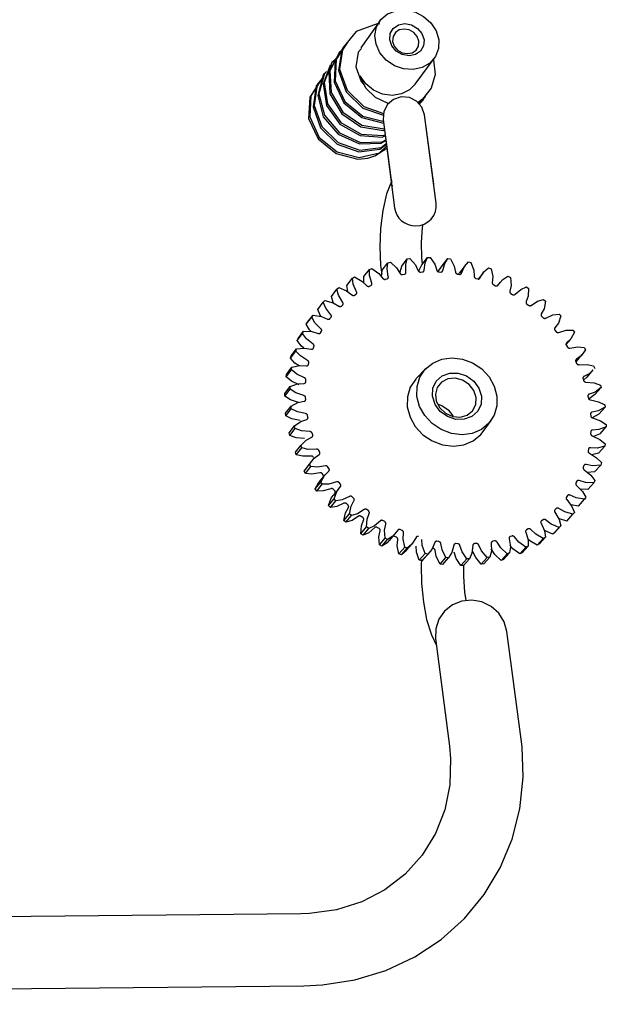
# Model space of a CAD drawing. Extents: x 83 to 273, y 75 to 208.
# Tile 6 of 8: x 245 to 273, y 93 to 141. Entities that reach past the tile are written whole.
import ezdxf

# ---------------------------------------------------------------- set-up
doc = ezdxf.new("R2010")
doc.units = 0
doc.header["$MEASUREMENT"] = 0
doc.layers.get('0').update_dxf_attribs({"linetype": 'CONTINUOUS'})

msp = doc.modelspace()

# ---------------------------------------------------------------- linework, layer by layer
at = {"color": 7, "linetype": 'CONTINUOUS'}
for p, q in [((262.391, 141.179), (261.483, 139.887)), ((264.143, 138.106), (265.059, 139.363)), ((265.041, 133.231), (264.595, 136.622)), ((265.163, 132.302), (264.595, 136.622)), ((262.573, 136.387), (262.972, 133.286)), ((262.573, 136.387), (263.129, 132.071)), ((262.804, 129.382), (262.924, 129.414)), ((263.477, 129.22), (263.753, 129.578)), ((263.753, 129.578), (263.878, 129.594)), ((264.457, 129.294), (264.735, 129.651)), ((264.735, 129.651), (264.863, 129.652)), ((265.453, 129.244), (265.734, 129.601)), ((265.734, 129.601), (265.864, 129.586)), ((266.734, 129.428), (266.862, 129.397)), ((261.632, 128.71), (261.904, 129.066)), ((261.904, 129.066), (262.017, 129.113)), ((262.53, 129.025), (262.804, 129.382)), ((264.397, 128.931), (264.49, 128.937)), ((265.295, 128.94), (265.389, 128.934)), ((266.58, 129.259), (266.297, 128.903)), ((267.717, 129.135), (267.842, 129.088)), ((260.799, 128.281), (261.068, 128.636)), ((261.068, 128.636), (261.172, 128.698)), ((262.685, 128.579), (262.77, 128.608)), ((263.522, 128.81), (263.612, 128.827)), ((266.2, 128.837), (266.294, 128.82)), ((267.097, 128.625), (267.19, 128.596)), ((267.454, 128.899), (267.207, 128.592)), ((268.282, 128.435), (268.143, 128.263)), ((268.667, 128.726), (268.787, 128.665)), ((260.043, 127.744), (260.311, 128.099)), ((260.311, 128.099), (260.404, 128.174)), ((261.898, 128.242), (261.978, 128.282)), ((267.972, 128.305), (268.062, 128.266)), ((269.569, 128.209), (269.681, 128.135)), ((259.645, 127.462), (259.725, 127.55)), ((261.176, 127.805), (261.248, 127.855)), ((268.81, 127.885), (268.895, 127.835)), ((270.406, 127.592), (270.509, 127.506)), ((259.379, 127.109), (259.645, 127.462)), ((260.532, 127.274), (260.595, 127.334)), ((269.597, 127.37), (269.675, 127.311)), ((258.817, 126.386), (259.082, 126.738)), ((258.883, 126.484), (259.148, 126.836)), ((259.082, 126.738), (259.148, 126.836)), ((259.975, 126.659), (260.028, 126.727)), ((270.319, 126.769), (270.39, 126.702)), ((271.166, 126.885), (271.258, 126.788)), ((258.419, 125.694), (258.683, 126.044)), ((258.631, 125.937), (258.683, 126.044)), ((258.817, 126.386), (258.883, 126.484)), ((259.515, 125.969), (259.558, 126.044)), ((270.964, 126.093), (271.027, 126.018)), ((271.835, 126.1), (271.914, 125.994)), ((258.367, 125.587), (258.631, 125.937)), ((258.367, 125.587), (258.419, 125.694)), ((271.506, 125.393), (271.721, 125.644)), ((258.038, 124.725), (258.301, 125.073)), ((258.074, 124.84), (258.337, 125.188)), ((258.301, 125.073), (258.337, 125.188)), ((259.161, 125.216), (259.193, 125.297)), ((271.522, 125.351), (271.575, 125.271)), ((272.401, 125.25), (272.466, 125.136)), ((258.038, 124.725), (258.074, 124.84)), ((272.003, 124.552), (272.303, 124.899)), ((257.835, 123.815), (258.098, 124.161)), ((257.854, 123.935), (258.117, 124.281)), ((258.098, 124.161), (258.117, 124.281)), ((258.919, 124.413), (258.939, 124.499)), ((264.653, 124.217), (264.191, 123.733)), ((271.982, 124.558), (272.024, 124.472)), ((272.539, 123.807), (272.84, 124.152)), ((272.855, 124.348), (272.906, 124.229)), ((257.835, 123.815), (257.854, 123.935)), ((258.793, 123.573), (258.801, 123.662)), ((272.337, 123.725), (272.368, 123.636)), ((272.533, 123.813), (272.365, 123.645)), ((257.762, 122.872), (258.025, 123.216)), ((257.764, 122.995), (258.027, 123.339)), ((258.025, 123.216), (258.027, 123.339)), ((272.921, 122.945), (273.223, 123.288)), ((273.189, 123.411), (273.223, 123.288)), ((257.762, 122.872), (257.764, 122.995)), ((258.787, 122.71), (258.782, 122.8)), ((272.58, 122.867), (272.599, 122.777)), ((272.921, 122.945), (272.643, 122.739)), ((257.806, 122.037), (258.07, 122.379)), ((257.821, 121.912), (258.085, 122.254)), ((258.085, 122.254), (258.07, 122.379)), ((273.111, 121.988), (273.414, 122.329)), ((273.397, 122.454), (273.414, 122.329)), ((257.821, 121.912), (257.806, 122.037)), ((258.899, 121.839), (258.882, 121.93)), ((272.707, 121.999), (272.713, 121.908)), ((273.111, 121.988), (272.786, 121.813)), ((257.979, 121.075), (258.244, 121.415)), ((258.011, 120.952), (258.276, 121.291)), ((258.276, 121.291), (258.244, 121.415)), ((267.457, 121.14), (267.848, 121.683)), ((273.171, 121.03), (273.475, 121.368)), ((273.474, 121.492), (273.475, 121.368)), ((258.011, 120.952), (257.979, 121.075)), ((259.13, 120.975), (259.1, 121.065)), ((272.715, 121.134), (272.709, 121.045)), ((273.171, 121.03), (272.843, 120.908)), ((258.282, 120.128), (258.547, 120.465)), ((258.33, 120.007), (258.596, 120.345)), ((258.596, 120.345), (258.547, 120.465)), ((272.603, 120.289), (272.585, 120.203)), ((273.099, 120.086), (273.403, 120.422)), ((273.42, 120.543), (273.403, 120.422)), ((258.33, 120.007), (258.282, 120.128)), ((259.474, 120.133), (259.433, 120.22)), ((273.099, 120.086), (272.765, 120.012)), ((258.709, 119.21), (258.975, 119.546)), ((258.709, 119.21), (258.857, 119.408)), ((258.772, 119.095), (259.039, 119.43)), ((259.039, 119.43), (258.975, 119.546)), ((259.928, 119.328), (259.875, 119.41)), ((272.374, 119.478), (272.344, 119.396)), ((272.896, 119.172), (273.2, 119.507)), ((273.233, 119.623), (273.2, 119.507)), ((258.772, 119.095), (258.709, 119.21)), ((259.703, 119.007), (259.434, 118.673)), ((259.658, 118.993), (259.606, 119.075)), ((272.896, 119.172), (272.553, 119.143)), ((259.252, 118.34), (259.521, 118.673)), ((259.331, 118.231), (259.252, 118.34)), ((259.331, 118.231), (259.6, 118.565)), ((259.6, 118.565), (259.521, 118.673)), ((260.401, 118.355), (260.13, 118.022)), ((260.482, 118.573), (260.419, 118.649)), ((272.031, 118.714), (271.989, 118.638)), ((272.565, 118.306), (272.868, 118.639)), ((272.918, 118.748), (272.868, 118.639)), ((259.904, 117.53), (260.175, 117.862)), ((260.211, 118.24), (260.149, 118.316)), ((260.267, 117.763), (260.175, 117.862)), ((261.128, 117.883), (261.056, 117.952)), ((271.579, 118.011), (271.526, 117.942)), ((272.565, 118.306), (272.209, 118.32)), ((272.479, 117.932), (272.414, 117.832)), ((259.996, 117.431), (259.904, 117.53)), ((259.996, 117.431), (260.267, 117.763)), ((260.855, 117.551), (260.783, 117.62)), ((271.027, 117.382), (270.963, 117.321)), ((272.112, 117.501), (271.736, 117.563)), ((272.112, 117.501), (272.414, 117.832)), ((260.653, 116.797), (260.926, 117.127)), ((260.756, 116.709), (261.029, 117.039)), ((261.029, 117.039), (260.926, 117.127)), ((261.579, 116.938), (261.5, 116.998)), ((261.854, 117.268), (261.775, 117.328)), ((271.543, 116.772), (271.144, 116.888)), ((271.543, 116.772), (271.844, 117.102)), ((271.924, 117.191), (271.844, 117.102)), ((260.756, 116.709), (260.653, 116.797)), ((261.486, 116.153), (261.761, 116.481)), ((261.599, 116.077), (261.874, 116.405)), ((261.874, 116.405), (261.761, 116.481)), ((262.371, 116.411), (262.285, 116.462)), ((262.648, 116.741), (262.563, 116.791)), ((270.382, 116.837), (270.31, 116.786)), ((270.868, 116.132), (271.168, 116.461)), ((270.961, 116.21), (271.261, 116.538)), ((271.261, 116.538), (271.168, 116.461)), ((261.599, 116.077), (261.486, 116.153)), ((262.389, 115.609), (262.666, 115.936)), ((262.787, 115.874), (262.666, 115.936)), ((262.882, 115.824), (263.161, 116.151)), ((263.217, 115.981), (263.127, 116.021)), ((263.497, 116.309), (263.406, 116.35)), ((268.864, 116.039), (268.777, 116.009)), ((269.657, 116.387), (269.577, 116.346)), ((270.204, 115.656), (270.502, 115.984)), ((270.502, 115.984), (270.397, 115.92)), ((270.961, 116.21), (270.868, 116.132)), ((262.509, 115.546), (262.389, 115.609)), ((262.509, 115.546), (262.787, 115.874)), ((263.345, 115.175), (263.625, 115.501)), ((263.472, 115.127), (263.752, 115.453)), ((263.752, 115.453), (263.625, 115.501)), ((263.72, 115.347), (264.001, 115.674)), ((265.297, 115.765), (265.201, 115.782)), ((266.217, 115.661), (266.121, 115.666)), ((267.128, 115.672), (267.034, 115.666)), ((268.016, 115.799), (267.925, 115.78)), ((269.25, 115.163), (269.546, 115.489)), ((269.364, 115.212), (269.66, 115.538)), ((269.66, 115.538), (269.546, 115.489)), ((270.099, 115.593), (270.397, 115.92)), ((270.204, 115.656), (270.099, 115.593)), ((263.472, 115.127), (263.345, 115.175)), ((264.339, 114.859), (264.622, 115.184)), ((264.469, 114.827), (264.752, 115.152)), ((264.579, 114.945), (264.863, 115.271)), ((264.752, 115.152), (264.622, 115.184)), ((265.352, 114.666), (265.638, 114.991)), ((265.484, 114.65), (265.77, 114.975)), ((265.77, 114.975), (265.638, 114.991)), ((267.368, 114.662), (267.659, 114.987)), ((267.495, 114.679), (267.786, 115.004)), ((267.786, 115.004), (267.659, 114.987)), ((268.334, 114.851), (268.627, 115.176)), ((268.455, 114.884), (268.749, 115.21)), ((268.749, 115.21), (268.627, 115.176)), ((269.364, 115.212), (269.25, 115.163)), ((264.469, 114.827), (264.339, 114.859)), ((264.575, 114.949), (264.469, 114.827)), ((265.484, 114.65), (265.352, 114.666)), ((266.368, 114.6), (266.656, 114.925)), ((266.498, 114.601), (266.368, 114.6)), ((266.498, 114.601), (266.787, 114.926)), ((266.787, 114.926), (266.656, 114.925)), ((267.495, 114.679), (267.368, 114.662)), ((268.455, 114.884), (268.334, 114.851)), ((269.315, 106.118), (268.62, 111.374)), ((265.137, 111.025), (265.809, 105.779)), ((258.547, 97.578), (167.81, 96.734)), ((167.827, 93.162), (258.696, 94.064))]:
    msp.add_line(p, q, dxfattribs=at)
at = {"color": 7, "linetype": 'CONTINUOUS', "flags": 128}
for points in [[(265.285, 140.285), (265.273, 139.855), (265.124, 139.462), (264.851, 139.142), (264.479, 138.923), (264.039, 138.825), (263.572, 138.856), (263.119, 139.015), (262.721, 139.286), (262.413, 139.646), (262.223, 140.062), (262.167, 140.498), (262.25, 140.914), (262.464, 141.273), (262.791, 141.544), (263.2, 141.703), (263.657, 141.736), (264.121, 141.64), (264.55, 141.424), (264.906, 141.106), (265.159, 140.715), (265.285, 140.285)], [(262.408, 141.047), (262.279, 141.061), (261.26, 140.679), (260.603, 139.888), (260.442, 138.852), (260.819, 137.814), (261.634, 137.022), (262.597, 136.681)], [(264.569, 140.284), (264.545, 139.983), (264.397, 139.727), (264.148, 139.556), (263.835, 139.495), (263.506, 139.555), (263.212, 139.725), (262.997, 139.98), (262.894, 140.281), (262.919, 140.583), (263.067, 140.838), (263.316, 141.009), (263.629, 141.069), (263.957, 141.01), (264.251, 140.84), (264.466, 140.585), (264.569, 140.284)], [(264.318, 140.207), (264.239, 140.438), (264.074, 140.633), (263.849, 140.763), (263.598, 140.808), (263.359, 140.762), (263.168, 140.631), (263.055, 140.436), (263.036, 140.205), (263.115, 139.975), (263.279, 139.78), (263.504, 139.649), (263.756, 139.604), (263.995, 139.65), (264.186, 139.781), (264.299, 139.977), (264.318, 140.207)], [(260.857, 140.194), (260.841, 140.186), (260.275, 139.33), (260.223, 138.282), (260.701, 137.271), (261.581, 136.552), (262.549, 136.303)], [(260.779, 140.089), (260.55, 139.813), (260.389, 138.777), (260.767, 137.74), (261.581, 136.948), (262.589, 136.591)], [(260.54, 139.743), (260.442, 139.682), (259.97, 138.766), (260.026, 137.713), (260.598, 136.743), (261.538, 136.103), (262.621, 135.926), (262.631, 135.929)], [(260.534, 139.726), (260.223, 139.255), (260.171, 138.207), (260.648, 137.197), (261.528, 136.479), (262.596, 136.203)], [(261.517, 139.861), (261.359, 139.669), (261.243, 138.956), (261.494, 138.242), (261.618, 138.118)], [(259.99, 139.041), (259.637, 138.126), (259.801, 137.075), (260.457, 136.16), (261.448, 135.602), (262.522, 135.527), (262.674, 135.597)], [(260.231, 139.299), (260.062, 139.166), (259.689, 138.2), (259.852, 137.149), (260.509, 136.233), (261.5, 135.675), (262.575, 135.6), (262.668, 135.642)], [(260.272, 139.378), (259.918, 138.692), (259.974, 137.639), (260.546, 136.67), (261.485, 136.03), (262.568, 135.852), (262.638, 135.876)], [(265.033, 139.325), (265.039, 139.309), (265.107, 138.592), (264.919, 137.922), (264.494, 137.375), (264.28, 137.214)], [(259.754, 138.667), (259.648, 138.564), (259.38, 137.561), (259.648, 136.519), (260.381, 135.667), (261.413, 135.197), (262.472, 135.224), (262.704, 135.362)], [(259.803, 138.739), (259.699, 138.638), (259.431, 137.634), (259.7, 136.592), (260.433, 135.74), (261.466, 135.27), (262.525, 135.296), (262.7, 135.4)], [(259.605, 138.403), (259.596, 138.399), (259.035, 137.551), (258.982, 136.514), (259.453, 135.513), (260.323, 134.802), (261.393, 134.527), (262.399, 134.754), (262.741, 135.08)], [(259.529, 138.295), (259.305, 138.025), (259.145, 137), (259.516, 135.973), (260.32, 135.19), (261.379, 134.815), (262.415, 134.943), (262.728, 135.18)], [(259.579, 138.366), (259.356, 138.099), (259.196, 137.073), (259.568, 136.046), (260.372, 135.262), (261.431, 134.887), (262.468, 135.015), (262.724, 135.209)], [(264.143, 138.106), (263.867, 137.832), (263.472, 137.636), (263.018, 137.567), (262.546, 137.632), (262.1, 137.825), (261.722, 138.129), (261.445, 138.514)], [(262.824, 137.162), (262.201, 137.459), (261.737, 137.9), (261.492, 138.35), (261.445, 138.514)], [(259.293, 137.945), (258.984, 137.478), (258.931, 136.441), (259.402, 135.441), (260.271, 134.731), (261.341, 134.455), (261.822, 134.497)], [(264.28, 137.214), (264.622, 137.497), (264.706, 137.665)], [(264.595, 136.622), (264.469, 136.99), (264.207, 137.284), (263.852, 137.459), (263.455, 137.488), (263.078, 137.368), (262.778, 137.117), (262.601, 136.772), (262.573, 136.387)], [(264.595, 136.622), (264.469, 136.99), (264.207, 137.284), (263.852, 137.459), (263.455, 137.488), (263.078, 137.368), (262.778, 137.117), (262.601, 136.772), (262.573, 136.387)], [(264.303, 137.184), (264.538, 137.362), (264.584, 137.491)], [(264.319, 137.164), (264.483, 137.288), (264.483, 137.288)], [(264.343, 137.131), (264.382, 137.169), (264.413, 137.302)], [(261.822, 134.497), (262.173, 134.609), (262.753, 134.986)], [(263.002, 133.396), (262.998, 133.39), (262.74, 132.748), (262.552, 131.935), (262.448, 131.069), (262.416, 130.174), (262.45, 129.277), (262.503, 128.821)], [(263.045, 133.112), (262.99, 133.215), (262.972, 133.286)], [(264.159, 131.187), (264.373, 131.21), (264.577, 131.276), (264.762, 131.382), (264.92, 131.523), (265.043, 131.694), (265.127, 131.886), (265.168, 132.092), (265.163, 132.302)], [(263.129, 132.071), (263.169, 131.893), (263.241, 131.725), (263.344, 131.572), (263.473, 131.44), (263.624, 131.332), (263.793, 131.252), (263.973, 131.203), (264.159, 131.187)], [(264.492, 129.338), (264.466, 129.629), (264.453, 130.384), (264.498, 131.115), (264.52, 131.259)], [(262.924, 129.414), (263.228, 129.133), (263.404, 128.866)], [(263.68, 128.921), (263.674, 129.299), (263.753, 129.578)], [(263.878, 129.594), (264.146, 129.283), (264.286, 129)], [(264.571, 129.019), (264.617, 129.389), (264.735, 129.651)], [(264.863, 129.652), (265.09, 129.315), (265.192, 129.022)], [(265.482, 129.005), (265.579, 129.359), (265.734, 129.601)], [(265.864, 129.586), (266.046, 129.228), (266.108, 128.93)], [(266.398, 128.877), (266.544, 129.211), (266.734, 129.428)], [(266.862, 129.397), (266.996, 129.025), (267.017, 128.726)], [(262.016, 128.392), (261.906, 128.768), (261.904, 129.066)], [(262.017, 129.113), (262.353, 128.869), (262.561, 128.621)], [(262.497, 128.697), (262.491, 128.734), (262.53, 129.025)], [(262.823, 128.711), (262.765, 129.09), (262.804, 129.382)], [(263.399, 128.873), (263.398, 128.942), (263.477, 129.22)], [(263.612, 128.827), (263.628, 128.832), (263.642, 128.839), (263.655, 128.849), (263.665, 128.861), (263.673, 128.874), (263.678, 128.889), (263.681, 128.905), (263.68, 128.921)], [(264.286, 129), (264.293, 128.985), (264.304, 128.971), (264.316, 128.958), (264.33, 128.948), (264.346, 128.94), (264.363, 128.934), (264.38, 128.931), (264.397, 128.931)], [(264.329, 128.95), (264.339, 129.032), (264.457, 129.294)], [(264.49, 128.937), (264.507, 128.939), (264.522, 128.944), (264.536, 128.952), (264.548, 128.962), (264.558, 128.975), (264.565, 128.988), (264.57, 129.003), (264.571, 129.019)], [(265.192, 129.022), (265.198, 129.006), (265.206, 128.991), (265.217, 128.977), (265.23, 128.965), (265.245, 128.955), (265.261, 128.947), (265.277, 128.942), (265.295, 128.94)], [(265.292, 128.98), (265.298, 129.003), (265.453, 129.244)], [(265.389, 128.934), (265.406, 128.935), (265.422, 128.938), (265.438, 128.944), (265.451, 128.952), (265.463, 128.963), (265.472, 128.975), (265.478, 128.989), (265.482, 129.005)], [(266.108, 128.93), (266.111, 128.914), (266.118, 128.898), (266.127, 128.883), (266.138, 128.87), (266.151, 128.858), (266.166, 128.849), (266.183, 128.842), (266.2, 128.837)], [(267.302, 128.639), (267.496, 128.947), (267.717, 129.135)], [(267.842, 129.088), (267.926, 128.709), (267.906, 128.415)], [(261.27, 127.971), (261.112, 128.336), (261.068, 128.636)], [(261.172, 128.698), (261.534, 128.493), (261.772, 128.269)], [(261.64, 128.393), (261.635, 128.412), (261.632, 128.71)], [(262.561, 128.621), (262.572, 128.608), (262.586, 128.596), (262.601, 128.587), (262.617, 128.58), (262.634, 128.575), (262.652, 128.574), (262.668, 128.575), (262.685, 128.579)], [(262.77, 128.608), (262.785, 128.615), (262.798, 128.624), (262.809, 128.635), (262.817, 128.648), (262.823, 128.663), (262.826, 128.678), (262.826, 128.694), (262.823, 128.711)], [(263.404, 128.866), (263.413, 128.852), (263.425, 128.839), (263.439, 128.828), (263.455, 128.819), (263.471, 128.812), (263.488, 128.809), (263.505, 128.808), (263.522, 128.81)], [(266.243, 128.814), (266.261, 128.855), (266.3, 128.9)], [(266.294, 128.82), (266.311, 128.818), (266.328, 128.819), (266.344, 128.823), (266.359, 128.83), (266.372, 128.839), (266.383, 128.85), (266.392, 128.863), (266.398, 128.877)], [(267.017, 128.726), (267.019, 128.71), (267.023, 128.694), (267.03, 128.679), (267.04, 128.664), (267.051, 128.651), (267.065, 128.64), (267.081, 128.631), (267.097, 128.625)], [(267.19, 128.596), (267.207, 128.592), (267.224, 128.591), (267.241, 128.593), (267.257, 128.597), (267.271, 128.605), (267.284, 128.614), (267.294, 128.626), (267.302, 128.639)], [(268.181, 128.294), (268.418, 128.57), (268.667, 128.726)], [(268.787, 128.665), (268.819, 128.285), (268.758, 128)], [(260.6, 127.453), (260.395, 127.801), (260.311, 128.099)], [(260.404, 128.174), (260.786, 128.012), (261.049, 127.817)], [(260.849, 127.965), (260.842, 127.981), (260.799, 128.281)], [(261.248, 127.855), (261.261, 127.865), (261.27, 127.878), (261.277, 127.892), (261.282, 127.907), (261.283, 127.923), (261.282, 127.939), (261.278, 127.955), (261.27, 127.971)], [(261.772, 128.269), (261.785, 128.257), (261.799, 128.247), (261.816, 128.24), (261.832, 128.235), (261.85, 128.232), (261.867, 128.233), (261.883, 128.236), (261.898, 128.242)], [(261.978, 128.282), (261.991, 128.291), (262.003, 128.302), (262.012, 128.314), (262.018, 128.328), (262.022, 128.344), (262.023, 128.36), (262.021, 128.376), (262.016, 128.392)], [(267.906, 128.415), (267.905, 128.399), (267.907, 128.382), (267.912, 128.366), (267.92, 128.351), (267.93, 128.337), (267.942, 128.324), (267.957, 128.314), (267.972, 128.305)], [(268.062, 128.266), (268.078, 128.26), (268.096, 128.257), (268.113, 128.257), (268.129, 128.259), (268.145, 128.264), (268.159, 128.272), (268.171, 128.282), (268.181, 128.294)], [(268.758, 128), (268.755, 127.984), (268.755, 127.968), (268.758, 127.952), (268.763, 127.936), (268.772, 127.921), (268.782, 127.907), (268.795, 127.895), (268.81, 127.885)], [(269.019, 127.848), (269.296, 128.088), (269.569, 128.209)], [(269.681, 128.135), (269.661, 127.76), (269.56, 127.489)], [(259.725, 127.55), (260.122, 127.435), (260.406, 127.27)], [(260.142, 127.423), (260.127, 127.447), (260.043, 127.744)], [(261.049, 127.817), (261.064, 127.806), (261.079, 127.798), (261.096, 127.792), (261.113, 127.789), (261.13, 127.789), (261.147, 127.792), (261.162, 127.797), (261.176, 127.805)], [(268.895, 127.835), (268.911, 127.828), (268.928, 127.822), (268.945, 127.82), (268.962, 127.82), (268.978, 127.823), (268.994, 127.829), (269.007, 127.837), (269.019, 127.848)], [(269.56, 127.489), (269.555, 127.474), (269.553, 127.458), (269.553, 127.442), (269.557, 127.426), (269.563, 127.41), (269.572, 127.395), (269.583, 127.382), (269.597, 127.37)], [(269.802, 127.308), (270.115, 127.508), (270.406, 127.592)], [(270.509, 127.506), (270.437, 127.142), (270.298, 126.89)], [(259.54, 126.771), (259.502, 126.82), (259.379, 127.109)], [(260.017, 126.848), (259.768, 127.173), (259.645, 127.462)], [(260.406, 127.27), (260.421, 127.261), (260.438, 127.255), (260.455, 127.251), (260.472, 127.251), (260.489, 127.253), (260.505, 127.257), (260.519, 127.265), (260.532, 127.274)], [(260.595, 127.334), (260.605, 127.346), (260.613, 127.359), (260.618, 127.374), (260.621, 127.39), (260.62, 127.406), (260.616, 127.423), (260.61, 127.438), (260.6, 127.453)], [(269.675, 127.311), (269.69, 127.302), (269.707, 127.294), (269.724, 127.29), (269.741, 127.288), (269.758, 127.289), (269.774, 127.293), (269.789, 127.299), (269.802, 127.308)], [(259.531, 126.165), (259.242, 126.461), (259.082, 126.738)], [(259.148, 126.836), (259.552, 126.769), (259.852, 126.639)], [(259.852, 126.639), (259.868, 126.632), (259.885, 126.628), (259.903, 126.626), (259.92, 126.628), (259.936, 126.632), (259.95, 126.638), (259.964, 126.648), (259.975, 126.659)], [(260.028, 126.727), (260.037, 126.74), (260.043, 126.755), (260.046, 126.771), (260.046, 126.787), (260.043, 126.803), (260.037, 126.819), (260.028, 126.834), (260.017, 126.848)], [(270.298, 126.89), (270.291, 126.876), (270.286, 126.861), (270.285, 126.845), (270.286, 126.829), (270.29, 126.813), (270.297, 126.797), (270.307, 126.782), (270.319, 126.769)], [(270.39, 126.702), (270.404, 126.691), (270.419, 126.682), (270.436, 126.675), (270.453, 126.671), (270.47, 126.67), (270.487, 126.672), (270.503, 126.676), (270.517, 126.683)], [(270.517, 126.683), (270.861, 126.839), (271.166, 126.885)], [(271.258, 126.788), (271.135, 126.441), (270.96, 126.213)], [(258.683, 126.044), (259.086, 126.028), (259.398, 125.934)], [(259.057, 126.028), (258.977, 126.111), (258.817, 126.386)], [(259.558, 126.044), (259.565, 126.059), (259.568, 126.074), (259.569, 126.09), (259.567, 126.107), (259.562, 126.123), (259.554, 126.138), (259.543, 126.152), (259.531, 126.165)], [(270.96, 126.213), (270.951, 126.201), (270.944, 126.186), (270.94, 126.171), (270.939, 126.155), (270.941, 126.139), (270.946, 126.122), (270.954, 126.107), (270.964, 126.093)], [(271.152, 125.984), (271.52, 126.093), (271.835, 126.1)], [(258.698, 125.218), (258.562, 125.329), (258.367, 125.587)], [(259.149, 125.415), (258.826, 125.679), (258.631, 125.937)], [(259.398, 125.934), (259.415, 125.929), (259.432, 125.927), (259.449, 125.927), (259.466, 125.931), (259.481, 125.937), (259.494, 125.945), (259.506, 125.956), (259.515, 125.969)], [(271.027, 126.018), (271.039, 126.005), (271.053, 125.995), (271.069, 125.986), (271.086, 125.98), (271.103, 125.977), (271.12, 125.976), (271.137, 125.979), (271.152, 125.984)], [(271.914, 125.994), (271.742, 125.671), (271.534, 125.469)], [(258.88, 124.612), (258.528, 124.837), (258.301, 125.073)], [(258.337, 125.188), (258.734, 125.222), (259.052, 125.166)], [(259.052, 125.166), (259.069, 125.163), (259.086, 125.163), (259.103, 125.166), (259.118, 125.171), (259.132, 125.179), (259.144, 125.19), (259.154, 125.202), (259.161, 125.216)], [(259.193, 125.297), (259.197, 125.313), (259.199, 125.329), (259.197, 125.345), (259.193, 125.361), (259.185, 125.377), (259.176, 125.392), (259.163, 125.404), (259.149, 125.415)], [(271.534, 125.469), (271.523, 125.458), (271.515, 125.445), (271.509, 125.431), (271.505, 125.415), (271.505, 125.399), (271.508, 125.383), (271.513, 125.367), (271.522, 125.351)], [(271.575, 125.271), (271.585, 125.257), (271.598, 125.244), (271.613, 125.234), (271.629, 125.226), (271.646, 125.221), (271.663, 125.218), (271.68, 125.218), (271.697, 125.221)], [(271.697, 125.221), (272.083, 125.282), (272.401, 125.25)], [(272.466, 125.136), (272.249, 124.842), (272.011, 124.671)], [(258.47, 124.358), (258.264, 124.49), (258.038, 124.725)], [(258.939, 124.499), (258.941, 124.515), (258.94, 124.531), (258.937, 124.547), (258.93, 124.563), (258.921, 124.578), (258.909, 124.591), (258.895, 124.603), (258.88, 124.612)], [(268.134, 122.879), (268.132, 122.393), (267.997, 121.939), (267.738, 121.547), (267.373, 121.246), (266.925, 121.055), (266.427, 120.989), (265.911, 121.05), (265.414, 121.236), (264.97, 121.533), (264.608, 121.922), (264.354, 122.374), (264.225, 122.86), (264.229, 123.346), (264.366, 123.799), (264.626, 124.188), (264.992, 124.487), (265.438, 124.676), (265.934, 124.742), (266.448, 124.68), (266.942, 124.496), (267.386, 124.201), (267.747, 123.815), (268.003, 123.364), (268.134, 122.879)], [(272.011, 124.671), (271.998, 124.662), (271.988, 124.65), (271.98, 124.637), (271.974, 124.622), (271.972, 124.606), (271.972, 124.59), (271.976, 124.574), (271.982, 124.558)], [(258.728, 123.769), (258.352, 123.951), (258.098, 124.161)], [(258.117, 124.281), (258.5, 124.365), (258.819, 124.348)], [(258.819, 124.348), (258.836, 124.348), (258.853, 124.35), (258.869, 124.355), (258.883, 124.362), (258.896, 124.372), (258.906, 124.384), (258.914, 124.398), (258.919, 124.413)], [(272.024, 124.472), (272.033, 124.457), (272.044, 124.444), (272.058, 124.432), (272.073, 124.422), (272.089, 124.415), (272.106, 124.41), (272.124, 124.408), (272.141, 124.409)], [(272.141, 124.409), (272.539, 124.42), (272.855, 124.348)], [(272.834, 124.158), (272.645, 123.969), (272.382, 123.832)], [(258.463, 123.424), (258.088, 123.606), (257.835, 123.815)], [(258.801, 123.662), (258.801, 123.678), (258.798, 123.694), (258.792, 123.711), (258.783, 123.726), (258.772, 123.739), (258.759, 123.751), (258.744, 123.761), (258.728, 123.769)], [(264.191, 123.733), (264.163, 123.703), (263.897, 123.305), (263.756, 122.841), (263.752, 122.344), (263.884, 121.847), (264.143, 121.384), (264.513, 120.986), (264.968, 120.682), (265.476, 120.492), (266.003, 120.429), (266.513, 120.497), (266.971, 120.692), (267.345, 121.001), (267.457, 121.14)], [(267.374, 122.875), (267.354, 122.483), (267.192, 122.136), (266.908, 121.878), (266.536, 121.74), (266.121, 121.738), (265.712, 121.872), (265.361, 122.127), (265.108, 122.472), (264.985, 122.864), (265.007, 123.256), (265.169, 123.602), (265.453, 123.859), (265.825, 123.996), (266.239, 123.998), (266.646, 123.864), (266.997, 123.61), (267.25, 123.267), (267.374, 122.875)], [(267.116, 122.805), (267.003, 123.149), (266.772, 123.446), (266.453, 123.655), (266.09, 123.749), (265.731, 123.715), (265.425, 123.558), (265.213, 123.298), (265.124, 122.971), (265.169, 122.621), (265.344, 122.294), (265.623, 122.036), (265.971, 121.881), (266.339, 121.85), (266.678, 121.948), (266.941, 122.161), (267.094, 122.46), (267.116, 122.805)], [(272.382, 123.832), (272.368, 123.825), (272.355, 123.815), (272.345, 123.803), (272.338, 123.789), (272.333, 123.774), (272.331, 123.758), (272.333, 123.741), (272.337, 123.725)], [(272.368, 123.636), (272.374, 123.62), (272.384, 123.606), (272.396, 123.592), (272.41, 123.581), (272.425, 123.572), (272.442, 123.565), (272.459, 123.561), (272.476, 123.56)], [(258.695, 122.899), (258.303, 123.036), (258.025, 123.216)], [(258.027, 123.339), (258.391, 123.472), (258.704, 123.495)], [(258.704, 123.495), (258.721, 123.496), (258.738, 123.501), (258.752, 123.508), (258.765, 123.517), (258.776, 123.528), (258.785, 123.542), (258.791, 123.557), (258.793, 123.573)], [(272.476, 123.56), (272.88, 123.521), (273.189, 123.411)], [(273.223, 123.288), (272.925, 123.067), (272.64, 122.966)], [(258.43, 122.556), (258.039, 122.693), (257.762, 122.872)], [(258.782, 122.8), (258.779, 122.817), (258.774, 122.833), (258.766, 122.849), (258.756, 122.863), (258.743, 122.875), (258.728, 122.886), (258.712, 122.894), (258.695, 122.899)], [(258.71, 122.62), (258.727, 122.624), (258.742, 122.63), (258.756, 122.639), (258.767, 122.65), (258.776, 122.663), (258.783, 122.678), (258.786, 122.693), (258.787, 122.71)], [(272.64, 122.966), (272.625, 122.961), (272.611, 122.952), (272.599, 122.942), (272.59, 122.929), (272.583, 122.915), (272.579, 122.9), (272.578, 122.883), (272.58, 122.867)], [(272.599, 122.777), (272.603, 122.76), (272.611, 122.745), (272.621, 122.73), (272.634, 122.717), (272.648, 122.706), (272.664, 122.698), (272.68, 122.692), (272.698, 122.688)], [(272.698, 122.688), (273.1, 122.599), (273.397, 122.454)], [(258.07, 122.379), (258.407, 122.558), (258.71, 122.62)], [(258.784, 122.018), (258.381, 122.107), (258.085, 122.254)], [(265.254, 122.481), (265.431, 122.419), (265.746, 122.211), (265.975, 121.917), (265.99, 121.887)], [(273.414, 122.329), (273.082, 122.151), (272.781, 122.088)], [(258.518, 121.677), (258.117, 121.766), (257.821, 121.912)], [(258.244, 121.415), (258.549, 121.638), (258.837, 121.739)], [(258.882, 121.93), (258.877, 121.946), (258.87, 121.962), (258.86, 121.976), (258.848, 121.989), (258.834, 122), (258.818, 122.009), (258.801, 122.015), (258.784, 122.018)], [(258.837, 121.739), (258.853, 121.745), (258.867, 121.753), (258.879, 121.764), (258.888, 121.776), (258.895, 121.791), (258.9, 121.806), (258.901, 121.822), (258.899, 121.839)], [(272.781, 122.088), (272.765, 122.084), (272.75, 122.078), (272.736, 122.069), (272.725, 122.058), (272.716, 122.045), (272.71, 122.031), (272.707, 122.015), (272.707, 121.999)], [(272.713, 121.908), (272.716, 121.891), (272.721, 121.875), (272.729, 121.86), (272.74, 121.846), (272.753, 121.833), (272.768, 121.823), (272.784, 121.815), (272.801, 121.809)], [(272.801, 121.809), (273.194, 121.672), (273.474, 121.492)], [(258.992, 121.142), (258.586, 121.181), (258.276, 121.291)], [(273.475, 121.368), (273.115, 121.236), (272.802, 121.212)], [(258.726, 120.802), (258.321, 120.841), (258.011, 120.952)], [(258.547, 120.465), (258.815, 120.728), (259.083, 120.867)], [(259.1, 121.065), (259.094, 121.08), (259.084, 121.095), (259.072, 121.109), (259.059, 121.12), (259.043, 121.129), (259.027, 121.136), (259.009, 121.14), (258.992, 121.142)], [(259.083, 120.867), (259.097, 120.874), (259.11, 120.884), (259.12, 120.897), (259.128, 120.911), (259.133, 120.926), (259.135, 120.942), (259.134, 120.959), (259.13, 120.975)], [(272.709, 121.045), (272.709, 121.029), (272.712, 121.012), (272.719, 120.996), (272.727, 120.981), (272.739, 120.967), (272.752, 120.955), (272.767, 120.945), (272.784, 120.937)], [(272.802, 121.212), (272.785, 121.211), (272.769, 121.207), (272.755, 121.2), (272.742, 121.19), (272.731, 121.179), (272.723, 121.165), (272.717, 121.15), (272.715, 121.134)], [(272.784, 120.937), (273.162, 120.754), (273.42, 120.543)], [(259.317, 120.284), (258.914, 120.272), (258.596, 120.345)], [(259.433, 120.22), (259.424, 120.235), (259.413, 120.249), (259.4, 120.261), (259.385, 120.271), (259.368, 120.278), (259.351, 120.283), (259.334, 120.285), (259.317, 120.284)], [(272.702, 120.354), (272.685, 120.355), (272.668, 120.353), (272.653, 120.348), (272.638, 120.34), (272.626, 120.33), (272.616, 120.318), (272.608, 120.304), (272.603, 120.289)], [(273.403, 120.422), (273.021, 120.338), (272.702, 120.354)], [(259.049, 119.947), (258.648, 119.935), (258.33, 120.007)], [(258.975, 119.546), (259.201, 119.845), (259.443, 120.018)], [(259.165, 119.883), (259.157, 119.898), (259.145, 119.911), (259.132, 119.923), (259.117, 119.933), (259.101, 119.941), (259.084, 119.945), (259.066, 119.947), (259.049, 119.947)], [(259.443, 120.018), (259.456, 120.028), (259.467, 120.039), (259.476, 120.053), (259.481, 120.068), (259.484, 120.084), (259.484, 120.101), (259.481, 120.117), (259.474, 120.133)], [(272.585, 120.203), (272.583, 120.187), (272.584, 120.17), (272.588, 120.154), (272.595, 120.138), (272.605, 120.123), (272.616, 120.109), (272.63, 120.098), (272.646, 120.088)], [(272.646, 120.088), (273.002, 119.862), (273.233, 119.623)], [(259.753, 119.46), (259.361, 119.398), (259.039, 119.43)], [(259.875, 119.41), (259.865, 119.424), (259.852, 119.437), (259.837, 119.447), (259.821, 119.455), (259.804, 119.461), (259.787, 119.463), (259.769, 119.463), (259.753, 119.46)], [(259.913, 119.208), (259.925, 119.219), (259.934, 119.232), (259.94, 119.247), (259.943, 119.263), (259.944, 119.28), (259.941, 119.296), (259.936, 119.313), (259.928, 119.328)], [(272.344, 119.396), (272.34, 119.38), (272.338, 119.364), (272.34, 119.347), (272.345, 119.331), (272.353, 119.315), (272.363, 119.3), (272.375, 119.287), (272.389, 119.276)], [(272.483, 119.529), (272.466, 119.532), (272.449, 119.532), (272.432, 119.529), (272.417, 119.523), (272.403, 119.515), (272.391, 119.505), (272.381, 119.492), (272.374, 119.478)], [(273.2, 119.507), (272.803, 119.473), (272.483, 119.529)], [(259.484, 119.125), (259.093, 119.062), (258.772, 119.095)], [(259.606, 119.075), (259.595, 119.089), (259.583, 119.101), (259.568, 119.112), (259.552, 119.12), (259.535, 119.125), (259.518, 119.128), (259.5, 119.128), (259.484, 119.125)], [(259.521, 118.673), (259.7, 119.003), (259.913, 119.208)], [(272.389, 119.276), (272.718, 119.01), (272.918, 118.748)], [(259.252, 118.34), (259.431, 118.668), (259.435, 118.672)], [(260.022, 118.351), (259.649, 118.239), (259.331, 118.231)], [(260.293, 118.684), (259.918, 118.572), (259.6, 118.565)], [(260.149, 118.316), (260.136, 118.329), (260.122, 118.34), (260.106, 118.348), (260.089, 118.354), (260.072, 118.358), (260.055, 118.358), (260.038, 118.356), (260.022, 118.351)], [(260.175, 117.862), (260.304, 118.217), (260.484, 118.451)], [(260.419, 118.649), (260.407, 118.662), (260.393, 118.673), (260.377, 118.682), (260.36, 118.688), (260.343, 118.691), (260.325, 118.692), (260.308, 118.69), (260.293, 118.684)], [(260.484, 118.451), (260.494, 118.463), (260.501, 118.478), (260.505, 118.494), (260.506, 118.51), (260.504, 118.527), (260.5, 118.543), (260.492, 118.559), (260.482, 118.573)], [(271.989, 118.638), (271.983, 118.623), (271.979, 118.607), (271.979, 118.591), (271.981, 118.574), (271.987, 118.558), (271.995, 118.542), (272.006, 118.528), (272.019, 118.515)], [(272.019, 118.515), (272.313, 118.214), (272.479, 117.932)], [(272.148, 118.75), (272.131, 118.755), (272.114, 118.757), (272.097, 118.757), (272.08, 118.753), (272.065, 118.747), (272.052, 118.738), (272.04, 118.727), (272.031, 118.714)], [(272.868, 118.639), (272.463, 118.655), (272.148, 118.75)], [(259.904, 117.53), (260.033, 117.884), (260.136, 118.018)], [(260.229, 118.144), (260.234, 118.16), (260.235, 118.177), (260.233, 118.193), (260.228, 118.21), (260.221, 118.226), (260.211, 118.24)], [(260.927, 117.971), (260.577, 117.81), (260.267, 117.763)], [(261.056, 117.952), (261.042, 117.963), (261.027, 117.972), (261.01, 117.979), (260.993, 117.983), (260.975, 117.984), (260.958, 117.982), (260.942, 117.978), (260.927, 117.971)], [(261.147, 117.759), (261.155, 117.773), (261.159, 117.789), (261.161, 117.805), (261.16, 117.822), (261.156, 117.838), (261.149, 117.854), (261.14, 117.869), (261.128, 117.883)], [(271.526, 117.942), (271.518, 117.929), (271.512, 117.914), (271.51, 117.898), (271.51, 117.881), (271.513, 117.864), (271.519, 117.848), (271.528, 117.833), (271.539, 117.819)], [(271.703, 118.032), (271.686, 118.039), (271.669, 118.043), (271.651, 118.045), (271.634, 118.043), (271.618, 118.039), (271.603, 118.032), (271.59, 118.023), (271.579, 118.011)], [(272.414, 117.832), (272.007, 117.899), (271.703, 118.032)], [(260.655, 117.639), (260.305, 117.479), (259.996, 117.431)], [(260.653, 116.797), (260.73, 117.17), (260.874, 117.428)], [(260.783, 117.62), (260.77, 117.631), (260.754, 117.64), (260.737, 117.647), (260.72, 117.651), (260.703, 117.652), (260.686, 117.65), (260.67, 117.646), (260.655, 117.639)], [(260.874, 117.428), (260.881, 117.442), (260.886, 117.457), (260.888, 117.474), (260.887, 117.49), (260.883, 117.507), (260.876, 117.523), (260.866, 117.538), (260.855, 117.551)], [(260.926, 117.127), (261.003, 117.501), (261.147, 117.759)], [(271.154, 117.387), (271.138, 117.396), (271.121, 117.402), (271.104, 117.406), (271.086, 117.407), (271.07, 117.404), (271.054, 117.4), (271.039, 117.392), (271.027, 117.382)], [(271.844, 117.102), (271.442, 117.219), (271.154, 117.387)], [(271.539, 117.819), (271.795, 117.487), (271.924, 117.191)], [(261.372, 117.001), (261.052, 116.796), (260.756, 116.709)], [(261.646, 117.332), (261.326, 117.126), (261.029, 117.039)], [(261.5, 116.998), (261.485, 117.008), (261.468, 117.015), (261.451, 117.02), (261.434, 117.022), (261.417, 117.021), (261.4, 117.017), (261.385, 117.01), (261.372, 117.001)], [(261.615, 116.816), (261.62, 116.831), (261.623, 116.847), (261.622, 116.864), (261.619, 116.881), (261.613, 116.897), (261.604, 116.912), (261.592, 116.926), (261.579, 116.938)], [(261.775, 117.328), (261.76, 117.338), (261.743, 117.346), (261.726, 117.35), (261.708, 117.352), (261.691, 117.351), (261.675, 117.347), (261.66, 117.341), (261.646, 117.332)], [(261.761, 116.481), (261.785, 116.868), (261.89, 117.146)], [(261.89, 117.146), (261.895, 117.161), (261.898, 117.178), (261.898, 117.194), (261.894, 117.211), (261.888, 117.227), (261.879, 117.242), (261.867, 117.256), (261.854, 117.268)], [(270.963, 117.321), (270.953, 117.309), (270.945, 117.295), (270.94, 117.28), (270.938, 117.264), (270.939, 117.247), (270.943, 117.23), (270.95, 117.214), (270.96, 117.199)], [(270.96, 117.199), (271.172, 116.843), (271.261, 116.538)], [(261.486, 116.153), (261.51, 116.538), (261.615, 116.816)], [(262.16, 116.449), (261.876, 116.202), (261.599, 116.077)], [(262.437, 116.778), (262.152, 116.53), (261.874, 116.405)], [(262.285, 116.462), (262.269, 116.47), (262.252, 116.475), (262.235, 116.478), (262.218, 116.478), (262.201, 116.474), (262.186, 116.468), (262.172, 116.46), (262.16, 116.449)], [(262.423, 116.293), (262.426, 116.309), (262.426, 116.326), (262.424, 116.343), (262.418, 116.359), (262.41, 116.374), (262.399, 116.389), (262.386, 116.401), (262.371, 116.411)], [(262.563, 116.791), (262.546, 116.799), (262.529, 116.805), (262.512, 116.807), (262.495, 116.807), (262.478, 116.804), (262.462, 116.798), (262.449, 116.789), (262.437, 116.778)], [(262.666, 115.936), (262.636, 116.329), (262.7, 116.622)], [(262.7, 116.622), (262.704, 116.638), (262.704, 116.655), (262.701, 116.672), (262.695, 116.688), (262.687, 116.703), (262.676, 116.718), (262.663, 116.73), (262.648, 116.741)], [(270.31, 116.786), (270.298, 116.775), (270.288, 116.763), (270.281, 116.748), (270.277, 116.733), (270.275, 116.716), (270.277, 116.7), (270.282, 116.683), (270.289, 116.667)], [(270.289, 116.667), (270.454, 116.293), (270.502, 115.984)], [(270.511, 116.826), (270.496, 116.837), (270.48, 116.845), (270.463, 116.851), (270.446, 116.854), (270.429, 116.854), (270.412, 116.851), (270.396, 116.846), (270.382, 116.837)], [(271.168, 116.461), (270.779, 116.625), (270.511, 116.826)], [(262.389, 115.609), (262.359, 116), (262.423, 116.293)], [(263.285, 116.32), (263.042, 116.035), (262.787, 115.874)], [(263.127, 116.021), (263.11, 116.027), (263.093, 116.031), (263.075, 116.031), (263.058, 116.028), (263.057, 116.028)], [(263.284, 115.869), (263.285, 115.885), (263.283, 115.902), (263.278, 115.918), (263.27, 115.934), (263.26, 115.949), (263.248, 115.962), (263.233, 115.973), (263.217, 115.981)], [(263.406, 116.35), (263.389, 116.356), (263.372, 116.359), (263.354, 116.359), (263.338, 116.357), (263.322, 116.351), (263.308, 116.343), (263.295, 116.333), (263.285, 116.32)], [(263.564, 116.197), (263.565, 116.213), (263.563, 116.23), (263.558, 116.246), (263.55, 116.262), (263.54, 116.277), (263.527, 116.29), (263.513, 116.301), (263.497, 116.309)], [(263.625, 115.501), (263.542, 115.893), (263.564, 116.197)], [(264.177, 115.967), (263.978, 115.648), (263.752, 115.453)], [(264.291, 116.011), (264.273, 116.015), (264.256, 116.016), (264.239, 116.014), (264.223, 116.01), (264.208, 116.002), (264.195, 115.992), (264.185, 115.98), (264.177, 115.967)], [(268.777, 116.009), (268.762, 116.002), (268.749, 115.992), (268.738, 115.981), (268.73, 115.967), (268.724, 115.952), (268.721, 115.936), (268.721, 115.919), (268.724, 115.903)], [(268.989, 115.996), (268.977, 116.009), (268.964, 116.021), (268.948, 116.031), (268.932, 116.038), (268.915, 116.042), (268.897, 116.044), (268.88, 116.043), (268.864, 116.039)], [(269.546, 115.489), (269.202, 115.741), (268.989, 115.996)], [(269.577, 116.346), (269.564, 116.337), (269.552, 116.326), (269.543, 116.313), (269.536, 116.298), (269.533, 116.282), (269.532, 116.266), (269.534, 116.249), (269.54, 116.232)], [(269.54, 116.232), (269.654, 115.846), (269.66, 115.538)], [(269.785, 116.359), (269.772, 116.372), (269.757, 116.382), (269.741, 116.39), (269.724, 116.395), (269.706, 116.397), (269.689, 116.397), (269.672, 116.393), (269.657, 116.387)], [(270.397, 115.92), (270.028, 116.13), (269.785, 116.359)], [(270.868, 116.132), (270.48, 116.297), (270.438, 116.329)], [(262.87, 115.833), (262.763, 115.707), (262.509, 115.546)], [(263.345, 115.175), (263.262, 115.565), (263.284, 115.869)], [(264.339, 114.859), (264.204, 115.242), (264.184, 115.55)], [(264.622, 115.184), (264.486, 115.568), (264.466, 115.877)], [(265.096, 115.723), (264.946, 115.377), (264.752, 115.152)], [(265.201, 115.782), (265.184, 115.784), (265.166, 115.783), (265.15, 115.779), (265.135, 115.772), (265.122, 115.763), (265.11, 115.751), (265.102, 115.738), (265.096, 115.723)], [(265.39, 115.669), (265.387, 115.686), (265.38, 115.702), (265.371, 115.717), (265.36, 115.731), (265.346, 115.743), (265.331, 115.753), (265.314, 115.76), (265.297, 115.765)], [(265.638, 114.991), (265.453, 115.36), (265.39, 115.669)], [(266.026, 115.593), (265.928, 115.226), (265.77, 114.975)], [(266.121, 115.666), (266.104, 115.666), (266.087, 115.662), (266.071, 115.656), (266.058, 115.648), (266.046, 115.637), (266.037, 115.624), (266.03, 115.609), (266.026, 115.593)], [(266.321, 115.576), (266.315, 115.593), (266.307, 115.608), (266.296, 115.622), (266.283, 115.635), (266.268, 115.645), (266.251, 115.653), (266.234, 115.658), (266.217, 115.661)], [(266.656, 114.925), (266.425, 115.273), (266.321, 115.576)], [(266.952, 115.58), (266.907, 115.198), (266.787, 114.926)], [(267.034, 115.666), (267.017, 115.663), (267.002, 115.658), (266.987, 115.649), (266.975, 115.639), (266.965, 115.626), (266.958, 115.612), (266.953, 115.597), (266.952, 115.58)], [(267.242, 115.6), (267.234, 115.616), (267.223, 115.631), (267.211, 115.644), (267.196, 115.654), (267.18, 115.663), (267.163, 115.669), (267.146, 115.672), (267.128, 115.672)], [(267.659, 114.987), (267.385, 115.309), (267.242, 115.6)], [(267.856, 115.684), (267.865, 115.294), (267.786, 115.004)], [(267.925, 115.78), (267.909, 115.776), (267.894, 115.768), (267.881, 115.758), (267.871, 115.746), (267.863, 115.732), (267.858, 115.717), (267.856, 115.701), (267.856, 115.684)], [(268.136, 115.741), (268.127, 115.756), (268.114, 115.769), (268.1, 115.781), (268.084, 115.79), (268.068, 115.796), (268.05, 115.8), (268.033, 115.801), (268.016, 115.799)], [(268.627, 115.176), (268.316, 115.465), (268.136, 115.741)], [(268.724, 115.903), (268.786, 115.511), (268.749, 115.21)], [(269.25, 115.163), (268.907, 115.414), (268.777, 115.571)], [(270.099, 115.593), (269.731, 115.802), (269.642, 115.887)], [(263.715, 115.35), (263.697, 115.322), (263.472, 115.127)], [(265.106, 115.342), (265.102, 115.359), (265.096, 115.375), (265.086, 115.39), (265.075, 115.404), (265.061, 115.416), (265.046, 115.426), (265.03, 115.433), (265.012, 115.438)], [(265.352, 114.666), (265.168, 115.035), (265.106, 115.342)], [(266.368, 114.6), (266.137, 114.948), (266.034, 115.25)], [(267.368, 114.662), (267.095, 114.983), (266.952, 115.274)], [(268.334, 114.851), (268.023, 115.139), (267.844, 115.414)], [(264.438, 114.886), (264.425, 114.633), (264.447, 113.712), (264.538, 112.811), (264.696, 111.967), (264.926, 111.205), (265.181, 110.687)], [(266.628, 112.89), (266.564, 113.303), (266.508, 114.057), (266.509, 114.588)], [(268.62, 111.374), (268.486, 111.847), (268.222, 112.267), (267.849, 112.6), (267.398, 112.819), (266.905, 112.908), (266.41, 112.858), (265.953, 112.673), (265.571, 112.37), (265.295, 111.972), (265.146, 111.511), (265.137, 111.025)], [(258.696, 94.064), (259.611, 94.108), (261.195, 94.355), (262.71, 94.814), (264.124, 95.476), (265.411, 96.327), (266.548, 97.348), (267.515, 98.521), (268.296, 99.823), (268.877, 101.229), (269.25, 102.714), (269.409, 104.251), (269.359, 105.736), (269.315, 106.118)], [(265.809, 105.779), (265.865, 105.155), (265.825, 103.883), (265.578, 102.656), (265.127, 101.502), (264.481, 100.449), (263.652, 99.527), (262.66, 98.76), (261.529, 98.171), (260.292, 97.779), (258.98, 97.593), (258.547, 97.578)]]:
    msp.add_lwpolyline(points, dxfattribs=at)

doc.saveas('drawing.dxf')
